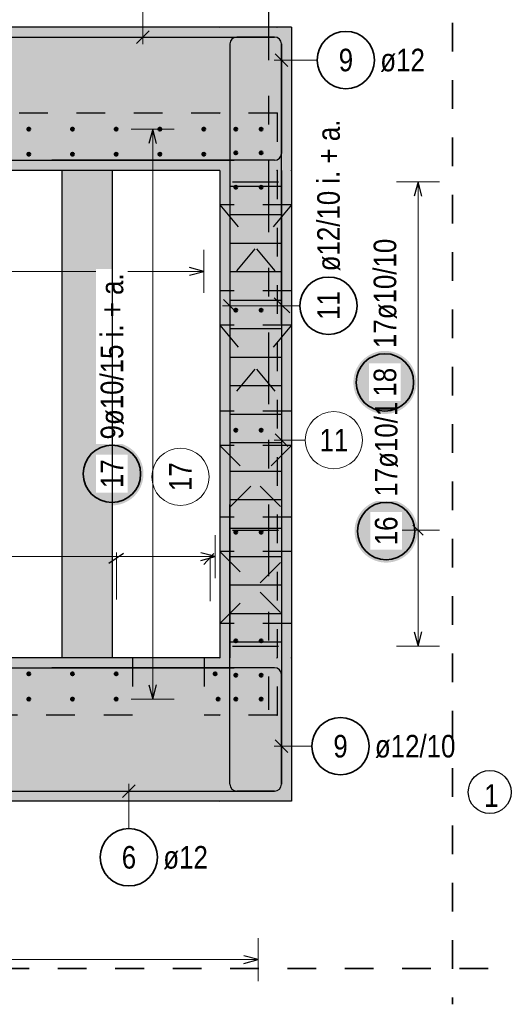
# Model space of a CAD drawing. Header units: millimetres. Extents: x -80 to 34, y 0 to 18.
# Tile 131 of 135: x 15.19 to 16.9, y 9.39 to 12.83. Entities that reach past the tile are written whole.
import ezdxf

# ---------------------------------------------------------------- set-up
doc = ezdxf.new("R2010")
doc.units = ezdxf.units.MM
doc.linetypes.add('DASHDOTX2', pattern=[2, 1, -0.5, 0, -0.5])
doc.linetypes.add('HIDDEN', pattern=[0.375, 0.25, -0.125])
for name, color, linetype, lineweight in [('Achsen', 7, 'Continuous', 20), ('Geschnittene Kanten', 7, 'Continuous', 20), ('Schraffuren', 7, 'Continuous', 20)]:
    doc.layers.add(name, color=color, linetype=linetype, lineweight=lineweight)
doc.styles.add('Arial Narrow', font='ARIALN.TTF')

msp = doc.modelspace()

# ---------------------------------------------------------------- hatches: boundary and pattern name
at = {"lineweight": 25, "true_color": 0xcef2bf}
for points in [[(16.13367, 12.802676), (15.88367, 12.302676), (13.483664, 12.302676), (13.233664, 12.802676)], [(16.13367, 12.802676), (16.13367, 10.102671), (15.88367, 10.602671), (15.88367, 12.302676)], [(15.88367, 10.602671), (16.13367, 10.102671), (13.233664, 10.102671), (13.483664, 10.602671)]]:
    msp.add_hatch(color=254, dxfattribs=at).paths.add_polyline_path(points)
at = {"lineweight": 25, "true_color": 0xffffff}
for points in [[(15.617791, 11.244116), (15.617724, 11.247955), (15.617523, 11.251789), (15.617188, 11.255614), (15.61672, 11.259425), (15.61612, 11.263217), (15.615387, 11.266986), (15.614523, 11.270727), (15.613529, 11.274436), (15.612407, 11.278108), (15.611157, 11.281738), (15.609781, 11.285323), (15.608281, 11.288857), (15.606658, 11.292337), (15.604915, 11.295758), (15.603053, 11.299116), (15.601076, 11.302407), (15.598985, 11.305627), (15.596783, 11.308772), (15.594472, 11.311839), (15.592056, 11.314822), (15.589537, 11.31772), (15.586918, 11.320528), (15.584203, 11.323243), (15.581395, 11.325862), (15.578497, 11.328381), (15.575513, 11.330797), (15.572447, 11.333108), (15.569302, 11.33531), (15.566082, 11.337401), (15.562791, 11.339379), (15.559433, 11.34124), (15.556012, 11.342983), (15.552532, 11.344606), (15.548997, 11.346106), (15.545413, 11.347482), (15.541783, 11.348732), (15.538111, 11.349855), (15.534402, 11.350848), (15.530661, 11.351712), (15.526892, 11.352445), (15.5231, 11.353045), (15.519289, 11.353513), (15.515464, 11.353848), (15.51163, 11.354049), (15.507791, 11.354116), (15.503952, 11.354049), (15.500117, 11.353848), (15.496293, 11.353513), (15.492482, 11.353045), (15.488689, 11.352445), (15.48492, 11.351712), (15.481179, 11.350848), (15.477471, 11.349855), (15.473799, 11.348732), (15.470168, 11.347482), (15.466584, 11.346106), (15.46305, 11.344606), (15.45957, 11.342983), (15.456149, 11.34124), (15.452791, 11.339379), (15.4495, 11.337401), (15.446279, 11.33531), (15.443134, 11.333108), (15.440068, 11.330797), (15.437084, 11.328381), (15.434186, 11.325862), (15.431378, 11.323243), (15.428663, 11.320528), (15.426045, 11.31772), (15.423526, 11.314822), (15.42111, 11.311839), (15.418799, 11.308772), (15.416597, 11.305627), (15.414505, 11.302407), (15.412528, 11.299116), (15.410666, 11.295758), (15.408923, 11.292337), (15.407301, 11.288857), (15.4058, 11.285323), (15.404424, 11.281738), (15.403174, 11.278108), (15.402052, 11.274436), (15.401058, 11.270727), (15.400194, 11.266986), (15.399462, 11.263217), (15.398861, 11.259425), (15.398393, 11.255614), (15.398059, 11.251789), (15.397858, 11.247955), (15.397791, 11.244116), (15.397858, 11.240277), (15.398059, 11.236443), (15.398393, 11.232618), (15.398861, 11.228807), (15.399462, 11.225015), (15.400194, 11.221246), (15.401058, 11.217504), (15.402052, 11.213796), (15.403174, 11.210124), (15.404424, 11.206494), (15.4058, 11.202909), (15.407301, 11.199375), (15.408923, 11.195895), (15.410666, 11.192474), (15.412528, 11.189116), (15.414505, 11.185825), (15.416597, 11.182605), (15.418799, 11.179459), (15.42111, 11.176393), (15.423526, 11.173409), (15.426045, 11.170511), (15.428663, 11.167703), (15.431378, 11.164988), (15.434186, 11.16237), (15.437084, 11.159851), (15.440068, 11.157435), (15.443134, 11.155124), (15.446279, 11.152922), (15.4495, 11.150831), (15.452791, 11.148853), (15.456149, 11.146992), (15.45957, 11.145248), (15.46305, 11.143626), (15.466584, 11.142126), (15.470168, 11.14075), (15.473799, 11.1395), (15.477471, 11.138377), (15.481179, 11.137383), (15.48492, 11.13652), (15.488689, 11.135787), (15.492482, 11.135186), (15.496293, 11.134718), (15.500117, 11.134384), (15.503952, 11.134183), (15.507791, 11.134116), (15.51163, 11.134183), (15.515464, 11.134384), (15.519289, 11.134718), (15.5231, 11.135186), (15.526892, 11.135787), (15.530661, 11.13652), (15.534402, 11.137383), (15.538111, 11.138377), (15.541783, 11.1395), (15.545413, 11.14075), (15.548997, 11.142126), (15.552532, 11.143626), (15.556012, 11.145248), (15.559433, 11.146992), (15.562791, 11.148853), (15.566082, 11.150831), (15.569302, 11.152922), (15.572447, 11.155124), (15.575513, 11.157435), (15.578497, 11.159851), (15.581395, 11.16237), (15.584203, 11.164988), (15.586918, 11.167703), (15.589537, 11.170511), (15.592056, 11.173409), (15.594472, 11.176393), (15.596783, 11.179459), (15.598985, 11.182605), (15.601076, 11.185825), (15.603053, 11.189116), (15.604915, 11.192474), (15.606658, 11.195895), (15.608281, 11.199375), (15.609781, 11.202909), (15.611157, 11.206494), (15.612407, 11.210124), (15.613529, 11.213796), (15.614523, 11.217504), (15.615387, 11.221246), (15.61612, 11.225015), (15.61672, 11.228807), (15.617188, 11.232618), (15.617523, 11.236443)], [(16.573675, 11.044627), (16.573608, 11.048466), (16.573407, 11.0523), (16.573072, 11.056125), (16.572604, 11.059936), (16.572004, 11.063728), (16.571271, 11.067497), (16.570407, 11.071238), (16.569414, 11.074947), (16.568291, 11.078619), (16.567041, 11.082249), (16.565665, 11.085833), (16.564165, 11.089368), (16.562542, 11.092848), (16.560799, 11.096269), (16.558938, 11.099627), (16.55696, 11.102918), (16.554869, 11.106138), (16.552667, 11.109283), (16.550356, 11.11235), (16.54794, 11.115333), (16.545421, 11.118231), (16.542802, 11.121039), (16.540087, 11.123754), (16.537279, 11.126373), (16.534381, 11.128892), (16.531398, 11.131308), (16.528331, 11.133619), (16.525186, 11.135821), (16.521966, 11.137912), (16.518675, 11.13989), (16.515317, 11.141751), (16.511896, 11.143494), (16.508416, 11.145117), (16.504882, 11.146617), (16.501297, 11.147993), (16.497667, 11.149243), (16.493995, 11.150366), (16.490286, 11.151359), (16.486545, 11.152223), (16.482776, 11.152956), (16.478984, 11.153556), (16.475173, 11.154024), (16.471348, 11.154359), (16.467514, 11.15456), (16.463675, 11.154627), (16.459836, 11.15456), (16.456002, 11.154359), (16.452177, 11.154024), (16.448366, 11.153556), (16.444574, 11.152956), (16.440805, 11.152223), (16.437063, 11.151359), (16.433355, 11.150366), (16.429683, 11.149243), (16.426053, 11.147993), (16.422468, 11.146617), (16.418934, 11.145117), (16.415454, 11.143494), (16.412033, 11.141751), (16.408675, 11.13989), (16.405384, 11.137912), (16.402164, 11.135821), (16.399018, 11.133619), (16.395952, 11.131308), (16.392968, 11.128892), (16.39007, 11.126373), (16.387262, 11.123754), (16.384547, 11.121039), (16.381929, 11.118231), (16.37941, 11.115333), (16.376994, 11.11235), (16.374683, 11.109283), (16.372481, 11.106138), (16.37039, 11.102918), (16.368412, 11.099627), (16.366551, 11.096269), (16.364807, 11.092848), (16.363185, 11.089368), (16.361685, 11.085833), (16.360309, 11.082249), (16.359059, 11.078619), (16.357936, 11.074947), (16.356942, 11.071238), (16.356079, 11.067497), (16.355346, 11.063728), (16.354745, 11.059936), (16.354277, 11.056125), (16.353943, 11.0523), (16.353742, 11.048466), (16.353675, 11.044627), (16.353742, 11.040788), (16.353943, 11.036954), (16.354277, 11.033129), (16.354745, 11.029318), (16.355346, 11.025525), (16.356079, 11.021756), (16.356942, 11.018015), (16.357936, 11.014307), (16.359059, 11.010635), (16.360309, 11.007005), (16.361685, 11.00342), (16.363185, 10.999886), (16.364807, 10.996406), (16.366551, 10.992985), (16.368412, 10.989627), (16.37039, 10.986336), (16.372481, 10.983116), (16.374683, 10.97997), (16.376994, 10.976904), (16.37941, 10.97392), (16.381929, 10.971022), (16.384547, 10.968214), (16.387262, 10.965499), (16.39007, 10.962881), (16.392968, 10.960362), (16.395952, 10.957946), (16.399018, 10.955635), (16.402164, 10.953433), (16.405384, 10.951341), (16.408675, 10.949364), (16.412033, 10.947503), (16.415454, 10.945759), (16.418934, 10.944137), (16.422468, 10.942637), (16.426053, 10.941261), (16.429683, 10.940011), (16.433355, 10.938888), (16.437063, 10.937894), (16.440805, 10.937031), (16.444574, 10.936298), (16.448366, 10.935697), (16.452177, 10.935229), (16.456002, 10.934895), (16.459836, 10.934694), (16.463675, 10.934627), (16.467514, 10.934694), (16.471348, 10.934895), (16.475173, 10.935229), (16.478984, 10.935697), (16.482776, 10.936298), (16.486545, 10.937031), (16.490286, 10.937894), (16.493995, 10.938888), (16.497667, 10.940011), (16.501297, 10.941261), (16.504882, 10.942637), (16.508416, 10.944137), (16.511896, 10.945759), (16.515317, 10.947503), (16.518675, 10.949364), (16.521966, 10.951341), (16.525186, 10.953433), (16.528331, 10.955635), (16.531398, 10.957946), (16.534381, 10.960362), (16.537279, 10.962881), (16.540087, 10.965499), (16.542802, 10.968214), (16.545421, 10.971022), (16.54794, 10.97392), (16.550356, 10.976904), (16.552667, 10.97997), (16.554869, 10.983116), (16.55696, 10.986336), (16.558938, 10.989627), (16.560799, 10.992985), (16.562542, 10.996406), (16.564165, 10.999886), (16.565665, 11.00342), (16.567041, 11.007005), (16.568291, 11.010635), (16.569414, 11.014307), (16.570407, 11.018015), (16.571271, 11.021756), (16.572004, 11.025525), (16.572604, 11.029318), (16.573072, 11.033129), (16.573407, 11.036954)]]:
    msp.add_hatch(color=7, dxfattribs=at).paths.add_polyline_path(points)
at = {"layer": 'Schraffuren', "lineweight": 25, "true_color": 0xe6aeae}
msp.add_hatch(color=9, dxfattribs=at).paths.add_polyline_path([(15.508635, 12.302676), (15.508635, 10.602671), (15.333635, 10.602671), (15.333635, 12.302676)])

# ---------------------------------------------------------------- linework, layer by layer
at = {"color": 2, "linetype": 'HIDDEN', "lineweight": 35, "ltscale": 0.25}
for p, q in [((16.694593, 13.417707), (16.694593, 9.393829)), ((16.819593, 9.518829), (12.709102, 9.518829))]:
    msp.add_line(p, q, dxfattribs=at)
at = {"color": 5, "linetype": 'Continuous', "lineweight": 18}
for p, q in [((15.615495, 12.902661), (15.615495, 12.742676)), ((16.223238, 12.687558), (16.07367, 12.687558)), ((15.725237, 12.446518), (15.575237, 12.446518)), ((15.650237, 10.458671), (15.650237, 12.446518)), ((16.65, 12.262674), (16.5, 12.262674)), ((16.575, 10.642671), (16.575, 12.262674)), ((15.827668, 11.875084), (15.827668, 12.025084)), ((13.539821, 11.950084), (15.827668, 11.950084)), ((16.162821, 11.830515), (15.89367, 11.830515)), ((15.867668, 10.880265), (15.867668, 11.030265)), ((16.5, 11.047671), (16.65, 11.047671)), ((15.523909, 10.969666), (15.523909, 10.806347)), ((15.849842, 10.96323), (15.849842, 10.799911)), ((13.539821, 10.955265), (15.867668, 10.955265)), ((16.5, 10.642671), (16.65, 10.642671)), ((15.575237, 10.458671), (15.725237, 10.458671)), ((16.204451, 10.294164), (16.07367, 10.294164)), ((15.566843, 10.006544), (15.566843, 10.162671)), ((16.017819, 9.475084), (16.017819, 9.625084)), ((13.299664, 9.550084), (16.017819, 9.550084))]:
    msp.add_line(p, q, dxfattribs=at)
at = {"color": 3, "linetype": 'Continuous', "lineweight": 25}
for p, q in [((15.593398, 12.745579), (15.637593, 12.789773)), ((13.433664, 12.767676), (15.93367, 12.767676)), ((15.29867, 12.767676), (16.07467, 12.767676)), ((15.91867, 12.743676), (15.91867, 11.767676)), ((16.07467, 12.767676), (15.94267, 12.767676)), ((16.09867, 12.743676), (16.09867, 12.361676)), ((16.09867, 11.767676), (16.09867, 12.743676)), ((16.076573, 12.709655), (16.120767, 12.665461)), ((15.650237, 12.446518), (15.63684, 12.396518)), ((15.663635, 12.396518), (15.650237, 12.446518)), ((13.433664, 12.337676), (15.93367, 12.337676)), ((16.07467, 12.337676), (15.29867, 12.337676)), ((15.91867, 12.302676), (15.91867, 10.602671)), ((16.09867, 12.302676), (16.09867, 10.602671)), ((15.92867, 12.262674), (16.08867, 12.262674)), ((16.575, 12.262674), (16.561603, 12.212674)), ((16.588397, 12.212674), (16.575, 12.262674)), ((15.9187, 12.247676), (16.09867, 12.247676)), ((15.9187, 12.148301), (16.09867, 12.148301)), ((15.9187, 12.048925), (16.09867, 12.048925)), ((15.827668, 11.950084), (15.777668, 11.963481)), ((15.777668, 11.936686), (15.827668, 11.950084)), ((15.9187, 11.94955), (16.09867, 11.94955)), ((15.896573, 11.852612), (15.940767, 11.808418)), ((15.9187, 11.850175), (16.09867, 11.850175)), ((16.073715, 11.857922), (16.128529, 11.805849)), ((15.9187, 11.7508), (16.09867, 11.7508)), ((15.9187, 11.651424), (16.09867, 11.651424)), ((15.9187, 11.552049), (16.09867, 11.552049)), ((15.9187, 11.452674), (16.09867, 11.452674)), ((15.9187, 11.353299), (16.09867, 11.353299)), ((15.9187, 11.253924), (16.09867, 11.253924)), ((15.91867, 10.161671), (15.91867, 11.137671)), ((15.9187, 11.154548), (16.09867, 11.154548)), ((16.09867, 11.137671), (16.09867, 10.161671)), ((16.557322, 11.065349), (16.592678, 11.029994)), ((15.9187, 11.055173), (16.09867, 11.055173)), ((15.92867, 11.047671), (16.08867, 11.047671)), ((15.49653, 10.932812), (15.548264, 10.966957)), ((15.867668, 10.955265), (15.817668, 10.968663)), ((15.827628, 10.927639), (15.862807, 10.965922)), ((15.9187, 10.955798), (16.09867, 10.955798)), ((15.817668, 10.941868), (15.867668, 10.955265)), ((15.9187, 10.856423), (16.09867, 10.856423)), ((15.9187, 10.757047), (16.09867, 10.757047)), ((16.561603, 10.692671), (16.575, 10.642671)), ((16.575, 10.642671), (16.588397, 10.692671)), ((15.9187, 10.657672), (16.09867, 10.657672)), ((15.92867, 10.642671), (16.08867, 10.642671)), ((13.433664, 10.567671), (15.93367, 10.567671)), ((16.07467, 10.567671), (15.29867, 10.567671)), ((16.09867, 10.161671), (16.09867, 10.543671)), ((15.63684, 10.508671), (15.650237, 10.458671)), ((15.650237, 10.458671), (15.663635, 10.508671)), ((16.076573, 10.316261), (16.120767, 10.272067)), ((13.433664, 10.137671), (15.93367, 10.137671)), ((15.29867, 10.137671), (16.07467, 10.137671)), ((15.58894, 10.159768), (15.544746, 10.115573)), ((16.07467, 10.137671), (15.94267, 10.137671)), ((16.017819, 9.550084), (15.967819, 9.563481)), ((15.967819, 9.536686), (16.017819, 9.550084))]:
    msp.add_line(p, q, dxfattribs=at)
at = {"color": 3, "linetype": 'HIDDEN', "lineweight": 25, "ltscale": 0.25}
for p, q in [((16.083821, 12.502676), (12.834102, 12.502676)), ((16.083821, 12.502676), (16.083821, 10.402673)), ((15.883821, 12.302676), (15.88367, 12.302676)), ((15.883821, 12.302676), (15.883821, 10.602673)), ((16.13367, 12.182792), (15.88367, 12.182792)), ((16.13367, 11.88255), (15.88367, 11.88255)), ((16.13367, 11.762792), (15.88367, 11.762792)), ((16.13367, 11.46255), (15.88367, 11.46255)), ((16.13367, 11.342671), (15.88367, 11.342671)), ((16.13367, 11.092671), (15.88367, 11.092671)), ((16.13367, 10.972671), (15.88367, 10.972671)), ((16.13367, 10.722671), (15.88367, 10.722671)), ((15.57897, 10.602671), (15.57897, 10.402673)), ((15.82897, 10.602671), (15.82897, 10.402673)), ((15.883821, 10.602671), (15.88367, 10.602671)), ((15.57897, 10.402673), (13.283821, 10.402673)), ((16.083821, 10.402673), (15.82897, 10.402673))]:
    msp.add_line(p, q, dxfattribs=at)
at = {"color": 9, "linetype": 'Continuous', "lineweight": 0}
for p, q in [((16.076573, 11.383823), (16.120767, 11.339629)), ((16.181302, 11.361726), (16.07367, 11.361726))]:
    msp.add_line(p, q, dxfattribs=at)
for centre, radius in [((15.88367, 12.802676), 0.00111), ((15.88367, 12.802519), 0.00111), ((16.083821, 12.802519), 0.00111), ((15.88367, 12.502676), 0.00111), ((16.083821, 12.502673), 0.00111), ((16.083513, 12.302676), 0.00111), ((16.13367, 12.302676), 0.00111), ((16.281302, 11.361726), 0.1), ((15.74662, 11.233584), 0.1), ((15.88367, 10.602673), 0.00111), ((16.083513, 10.602671), 0.00111), ((16.13367, 10.602671), 0.00111), ((15.88367, 10.402673), 0.00111), ((15.88367, 10.402671), 0.00111), ((16.083821, 10.402671), 0.00111), ((15.88367, 10.102671), 0.00111)]:
    msp.add_circle(centre, radius, dxfattribs=at)
at = {"color": 2, "linetype": 'Continuous', "lineweight": 35}
for centre in [(16.323238, 12.687558), (16.262821, 11.830515), (15.507791, 11.244116), (16.463675, 11.044627), (16.304451, 10.294164), (15.566843, 9.906544)]:
    msp.add_circle(centre, 0.1, dxfattribs=at)
at = {"color": 4, "linetype": 'Continuous', "lineweight": 50}
for centre, radius in [((15.217576, 12.446676), 0.005), ((15.217576, 12.446676), 0.005), ((15.217576, 12.446676), 0.0045), ((15.217576, 12.446676), 0.0035), ((15.217576, 12.446676), 0.0025), ((15.217576, 12.446676), 0.0015), ((15.217576, 12.446676), 0.0005), ((15.370099, 12.446676), 0.005), ((15.370099, 12.446676), 0.005), ((15.370099, 12.446676), 0.0045), ((15.370099, 12.446676), 0.0035), ((15.370099, 12.446676), 0.0025), ((15.370099, 12.446676), 0.0015), ((15.370099, 12.446676), 0.0005), ((15.522622, 12.446676), 0.005), ((15.522622, 12.446676), 0.005), ((15.522622, 12.446676), 0.0045), ((15.522622, 12.446676), 0.0035), ((15.522622, 12.446676), 0.0025), ((15.522622, 12.446676), 0.0015), ((15.522622, 12.446676), 0.0005), ((15.675145, 12.446676), 0.005), ((15.675145, 12.446676), 0.005), ((15.675145, 12.446676), 0.0045), ((15.675145, 12.446676), 0.0035), ((15.675145, 12.446676), 0.0025), ((15.675145, 12.446676), 0.0015), ((15.675145, 12.446676), 0.0005), ((15.827668, 12.446676), 0.005), ((15.827668, 12.446676), 0.005), ((15.827668, 12.446676), 0.0045), ((15.827668, 12.446676), 0.0035), ((15.827668, 12.446676), 0.0025), ((15.827668, 12.446676), 0.0015), ((15.827668, 12.446676), 0.0005), ((15.93967, 12.446518), 0.005), ((15.93967, 12.446518), 0.005), ((15.93967, 12.446518), 0.0045), ((15.93967, 12.446518), 0.0035), ((15.93967, 12.446518), 0.0025), ((15.93967, 12.446518), 0.0015), ((15.93967, 12.446518), 0.0005), ((16.027821, 12.446518), 0.005), ((16.027821, 12.446518), 0.005), ((16.027821, 12.446518), 0.0045), ((16.027821, 12.446518), 0.0035), ((16.027821, 12.446518), 0.0025), ((16.027821, 12.446518), 0.0015), ((16.027821, 12.446518), 0.0005), ((15.93967, 12.363606), 0.005), ((15.93967, 12.363606), 0.005), ((15.93967, 12.363606), 0.0045), ((15.93967, 12.363606), 0.0035), ((15.93967, 12.363606), 0.0025), ((15.93967, 12.363606), 0.0015), ((15.93967, 12.363606), 0.0005), ((16.027821, 12.363606), 0.005), ((16.027821, 12.363606), 0.005), ((16.027821, 12.363606), 0.0045), ((16.027821, 12.363606), 0.0035), ((16.027821, 12.363606), 0.0025), ((16.027821, 12.363606), 0.0015), ((16.027821, 12.363606), 0.0005), ((15.217576, 12.358676), 0.005), ((15.217576, 12.358676), 0.005), ((15.217576, 12.358676), 0.0045), ((15.217576, 12.358676), 0.0035), ((15.217576, 12.358676), 0.0025), ((15.217576, 12.358676), 0.0015), ((15.217576, 12.358676), 0.0005), ((15.370099, 12.358676), 0.005), ((15.370099, 12.358676), 0.005), ((15.370099, 12.358676), 0.0045), ((15.370099, 12.358676), 0.0035), ((15.370099, 12.358676), 0.0025), ((15.370099, 12.358676), 0.0015), ((15.370099, 12.358676), 0.0005), ((15.522622, 12.358676), 0.005), ((15.522622, 12.358676), 0.005), ((15.522622, 12.358676), 0.0045), ((15.522622, 12.358676), 0.0035), ((15.522622, 12.358676), 0.0025), ((15.522622, 12.358676), 0.0015), ((15.522622, 12.358676), 0.0005), ((15.675145, 12.358676), 0.005), ((15.675145, 12.358676), 0.005), ((15.675145, 12.358676), 0.0045), ((15.675145, 12.358676), 0.0035), ((15.675145, 12.358676), 0.0025), ((15.675145, 12.358676), 0.0015), ((15.675145, 12.358676), 0.0005), ((15.827668, 12.358676), 0.005), ((15.827668, 12.358676), 0.005), ((15.827668, 12.358676), 0.0045), ((15.827668, 12.358676), 0.0035), ((15.827668, 12.358676), 0.0025), ((15.827668, 12.358676), 0.0015), ((15.827668, 12.358676), 0.0005), ((15.93967, 12.243606), 0.005), ((15.93967, 12.243606), 0.005), ((15.93967, 12.243606), 0.0045), ((15.93967, 12.243606), 0.0035), ((15.93967, 12.243606), 0.0025), ((15.93967, 12.243606), 0.0015), ((15.93967, 12.243606), 0.0005), ((16.027821, 12.243606), 0.005), ((16.027821, 12.243606), 0.005), ((16.027821, 12.243606), 0.0045), ((16.027821, 12.243606), 0.0035), ((16.027821, 12.243606), 0.0025), ((16.027821, 12.243606), 0.0015), ((16.027821, 12.243606), 0.0005), ((15.93967, 11.814872), 0.005), ((15.93967, 11.814872), 0.005), ((15.93967, 11.814872), 0.0045), ((15.93967, 11.814872), 0.0035), ((15.93967, 11.814872), 0.0025), ((15.93967, 11.814872), 0.0015), ((15.93967, 11.814872), 0.0005), ((16.027821, 11.814872), 0.005), ((16.027821, 11.814872), 0.005), ((16.027821, 11.814872), 0.0045), ((16.027821, 11.814872), 0.0035), ((16.027821, 11.814872), 0.0025), ((16.027821, 11.814872), 0.0015), ((16.027821, 11.814872), 0.0005), ((15.93967, 11.396138), 0.005), ((15.93967, 11.396138), 0.005), ((15.93967, 11.396138), 0.0045), ((15.93967, 11.396138), 0.0035), ((15.93967, 11.396138), 0.0025), ((15.93967, 11.396138), 0.0015), ((15.93967, 11.396138), 0.0005), ((16.027821, 11.396138), 0.005), ((16.027821, 11.396138), 0.005), ((16.027821, 11.396138), 0.0045), ((16.027821, 11.396138), 0.0035), ((16.027821, 11.396138), 0.0025), ((16.027821, 11.396138), 0.0015), ((16.027821, 11.396138), 0.0005), ((15.93967, 11.040316), 0.005), ((15.93967, 11.040316), 0.005), ((15.93967, 11.040316), 0.0045), ((15.93967, 11.040316), 0.0035), ((15.93967, 11.040316), 0.0025), ((15.93967, 11.040316), 0.0015), ((15.93967, 11.040316), 0.0005), ((16.027821, 11.040316), 0.005), ((16.027821, 11.040316), 0.005), ((16.027821, 11.040316), 0.0045), ((16.027821, 11.040316), 0.0035), ((16.027821, 11.040316), 0.0025), ((16.027821, 11.040316), 0.0015), ((16.027821, 11.040316), 0.0005), ((15.93967, 10.661582), 0.005), ((15.93967, 10.661582), 0.005), ((15.93967, 10.661582), 0.0045), ((15.93967, 10.661582), 0.0035), ((15.93967, 10.661582), 0.0025), ((15.93967, 10.661582), 0.0015), ((15.93967, 10.661582), 0.0005), ((16.027821, 10.661582), 0.005), ((16.027821, 10.661582), 0.005), ((16.027821, 10.661582), 0.0045), ((16.027821, 10.661582), 0.0035), ((16.027821, 10.661582), 0.0025), ((16.027821, 10.661582), 0.0015), ((16.027821, 10.661582), 0.0005), ((15.217576, 10.546673), 0.005), ((15.217576, 10.546673), 0.005), ((15.217576, 10.546673), 0.0045), ((15.217576, 10.546673), 0.0035), ((15.217576, 10.546673), 0.0025), ((15.217576, 10.546673), 0.0015), ((15.217576, 10.546673), 0.0005), ((15.370099, 10.546673), 0.005), ((15.370099, 10.546673), 0.005), ((15.370099, 10.546673), 0.0045), ((15.370099, 10.546673), 0.0035), ((15.370099, 10.546673), 0.0025), ((15.370099, 10.546673), 0.0015), ((15.370099, 10.546673), 0.0005), ((15.522622, 10.546673), 0.005), ((15.522622, 10.546673), 0.005), ((15.522622, 10.546673), 0.0045), ((15.522622, 10.546673), 0.0035), ((15.522622, 10.546673), 0.0025), ((15.522622, 10.546673), 0.0015), ((15.522622, 10.546673), 0.0005), ((15.867668, 10.546673), 0.005), ((15.867668, 10.546673), 0.005), ((15.867668, 10.546673), 0.0045), ((15.867668, 10.546673), 0.0035), ((15.867668, 10.546673), 0.0025), ((15.867668, 10.546673), 0.0015), ((15.867668, 10.546673), 0.0005), ((15.93967, 10.541582), 0.005), ((15.93967, 10.541582), 0.005), ((15.93967, 10.541582), 0.0045), ((15.93967, 10.541582), 0.0035), ((15.93967, 10.541582), 0.0025), ((16.027821, 10.541582), 0.005), ((16.027821, 10.541582), 0.005), ((16.027821, 10.541582), 0.0045), ((16.027821, 10.541582), 0.0035), ((16.027821, 10.541582), 0.0025), ((15.93967, 10.541582), 0.0015), ((15.93967, 10.541582), 0.0005), ((16.027821, 10.541582), 0.0015), ((16.027821, 10.541582), 0.0005), ((15.217576, 10.458673), 0.005), ((15.217576, 10.458673), 0.005), ((15.217576, 10.458673), 0.0045), ((15.217576, 10.458673), 0.0035), ((15.217576, 10.458673), 0.0025), ((15.217576, 10.458673), 0.0015), ((15.217576, 10.458673), 0.0005), ((15.370099, 10.458673), 0.005), ((15.370099, 10.458673), 0.005), ((15.370099, 10.458673), 0.0045), ((15.370099, 10.458673), 0.0035), ((15.370099, 10.458673), 0.0025), ((15.370099, 10.458673), 0.0015), ((15.370099, 10.458673), 0.0005), ((15.522622, 10.458673), 0.005), ((15.522622, 10.458673), 0.005), ((15.522622, 10.458673), 0.0045), ((15.522622, 10.458673), 0.0035), ((15.522622, 10.458673), 0.0025), ((15.522622, 10.458673), 0.0015), ((15.522622, 10.458673), 0.0005), ((15.877668, 10.458673), 0.005), ((15.877668, 10.458673), 0.005), ((15.877668, 10.458673), 0.0045), ((15.877668, 10.458673), 0.0035), ((15.877668, 10.458673), 0.0025), ((15.877668, 10.458673), 0.0015), ((15.877668, 10.458673), 0.0005), ((15.93967, 10.458671), 0.005), ((15.93967, 10.458671), 0.005), ((15.93967, 10.458671), 0.0045), ((15.93967, 10.458671), 0.0035), ((15.93967, 10.458671), 0.0025), ((15.93967, 10.458671), 0.0015), ((15.93967, 10.458671), 0.0005), ((16.027821, 10.458671), 0.005), ((16.027821, 10.458671), 0.005), ((16.027821, 10.458671), 0.0045), ((16.027821, 10.458671), 0.0035), ((16.027821, 10.458671), 0.0025), ((16.027821, 10.458671), 0.0015), ((16.027821, 10.458671), 0.0005)]:
    msp.add_circle(centre, radius, dxfattribs=at)
at = {"color": 3, "linetype": 'Continuous', "lineweight": 25}
msp.add_circle((16.825, 10.134147), 0.075, dxfattribs=at)
for centre, start, end in [((15.94267, 12.743676), 90, 180), ((16.07467, 12.743676), 0, 90), ((16.07467, 12.743676), 0, 90), ((16.07467, 12.361676), 270, 0), ((16.07467, 10.543671), 0, 90), ((15.94267, 10.161671), 180, 270), ((16.07467, 10.161671), 270, 0), ((16.07467, 10.161671), 270, 0)]:
    msp.add_arc(centre, 0.024, start, end, dxfattribs=at)
at = {"layer": 'Achsen', "color": 3, "linetype": 'DASHDOTX2', "lineweight": 25, "ltscale": 0.25}
msp.add_line((16.053829, 13.537477), (16.053829, 10.421009), dxfattribs=at)
at = {"layer": 'Geschnittene Kanten', "color": 3, "linetype": 'Continuous', "lineweight": 25}
for p, q in [((16.13367, 12.802676), (13.233664, 12.802676)), ((16.13367, 12.802676), (16.13367, 10.102671)), ((15.88367, 12.302676), (13.483664, 12.302676)), ((15.333635, 12.302676), (15.333635, 10.602671)), ((15.88367, 12.302676), (15.88367, 10.602671)), ((15.88367, 10.602671), (13.483664, 10.602671)), ((16.13367, 10.102671), (13.233664, 10.102671))]:
    msp.add_line(p, q, dxfattribs=at)
at = {"layer": 'Schraffuren', "color": 3, "linetype": 'HIDDEN', "lineweight": 25, "ltscale": 0.25}
for p, q in [((16.13367, 12.182792), (15.88367, 11.88255)), ((15.88367, 12.182792), (16.13367, 11.88255)), ((16.13367, 11.762792), (15.88367, 11.46255)), ((15.88367, 11.762792), (16.13367, 11.46255)), ((15.88367, 11.342671), (16.13367, 11.092671)), ((16.13367, 11.342671), (15.88367, 11.092671)), ((15.88367, 10.972671), (16.13367, 10.722671)), ((15.88367, 10.722671), (16.13367, 10.972671))]:
    msp.add_line(p, q, dxfattribs=at)

# ---------------------------------------------------------------- texts
at = {"color": 2, "lineweight": 35, "style": 'Arial Narrow'}
msp.add_text('1', height=0.07875, dxfattribs=at).set_placement((16.805052, 10.082517))
at = {"color": 2, "lineweight": 35, "char_height": 0.07875, "attachment_point": 1, "line_spacing_factor": 0.9, "style": 'Arial Narrow'}
for s, insert in [('9', (16.298431, 12.726933)), ('ø12', (16.443238, 12.726933)), ('ø12/10', (16.424451, 10.333539)), ('9', (16.279645, 10.333539)), ('6', (15.542037, 9.945919)), ('ø12', (15.686843, 9.945919))]:
    msp.add_mtext(s, dxfattribs=dict(at, insert=insert))
at = {"color": 2, "lineweight": 35, "char_height": 0.07875, "attachment_point": 1, "rotation": 90, "line_spacing_factor": 0.9, "style": 'Arial Narrow'}
for s, insert in [('ø12/10 i. + a.', (16.223446, 11.950515)), ('11', (16.223446, 11.780903))]:
    msp.add_mtext(s, dxfattribs=dict(at, insert=insert))
at = {"color": 2, "lineweight": 35, "char_height": 0.07875, "attachment_point": 1, "rotation": 90, "line_spacing_factor": 0.9, "style": 'Arial Narrow', "bg_fill": 3, "box_fill_scale": 1.2, "bg_fill_color": 256, "bg_fill_true_color": 13158600, "bg_fill_transparency": 0}
for insert in [(16.420155, 11.683012), (16.4243, 11.164627)]:
    msp.add_mtext('17ø10/10', dxfattribs=dict(at, insert=insert))
at = {"color": 9, "lineweight": 0, "insert": (16.23169, 11.401101), "char_height": 0.07875, "attachment_point": 1, "line_spacing_factor": 0.9, "style": 'Arial Narrow'}
msp.add_mtext('11', dxfattribs=at)
at = {"color": 9, "lineweight": 0, "insert": (15.707245, 11.183972), "char_height": 0.07875, "attachment_point": 1, "rotation": 90, "line_spacing_factor": 0.9, "style": 'Arial Narrow'}
msp.add_mtext('17', dxfattribs=at)

# ---------------------------------------------------------------- next in the draw order: hatches: boundary and pattern name
at = {"lineweight": 25, "true_color": 0xffffff}
msp.add_hatch(color=7, dxfattribs=at).paths.add_polyline_path([(16.56953, 11.563012), (16.569463, 11.566851), (16.569262, 11.570685), (16.568927, 11.57451), (16.568459, 11.578321), (16.567859, 11.582113), (16.567126, 11.585882), (16.566263, 11.589623), (16.565269, 11.593332), (16.564146, 11.597004), (16.562896, 11.600634), (16.56152, 11.604219), (16.56002, 11.607753), (16.558397, 11.611233), (16.556654, 11.614654), (16.554793, 11.618012), (16.552815, 11.621303), (16.550724, 11.624523), (16.548522, 11.627668), (16.546211, 11.630735), (16.543795, 11.633719), (16.541276, 11.636616), (16.538657, 11.639424), (16.535942, 11.642139), (16.533134, 11.644758), (16.530237, 11.647277), (16.527253, 11.649693), (16.524186, 11.652004), (16.521041, 11.654206), (16.517821, 11.656297), (16.51453, 11.658275), (16.511172, 11.660136), (16.507751, 11.661879), (16.504271, 11.663502), (16.500737, 11.665002), (16.497152, 11.666378), (16.493522, 11.667628), (16.48985, 11.668751), (16.486141, 11.669745), (16.4824, 11.670608), (16.478631, 11.671341), (16.474839, 11.671941), (16.471028, 11.672409), (16.467203, 11.672744), (16.463369, 11.672945), (16.45953, 11.673012), (16.455691, 11.672945), (16.451857, 11.672744), (16.448032, 11.672409), (16.444221, 11.671941), (16.440429, 11.671341), (16.43666, 11.670608), (16.432919, 11.669745), (16.42921, 11.668751), (16.425538, 11.667628), (16.421908, 11.666378), (16.418323, 11.665002), (16.414789, 11.663502), (16.411309, 11.661879), (16.407888, 11.660136), (16.40453, 11.658275), (16.401239, 11.656297), (16.398019, 11.654206), (16.394874, 11.652004), (16.391807, 11.649693), (16.388823, 11.647277), (16.385926, 11.644758), (16.383118, 11.642139), (16.380403, 11.639424), (16.377784, 11.636616), (16.375265, 11.633719), (16.372849, 11.630735), (16.370538, 11.627668), (16.368336, 11.624523), (16.366245, 11.621303), (16.364267, 11.618012), (16.362406, 11.614654), (16.360663, 11.611233), (16.35904, 11.607753), (16.35754, 11.604219), (16.356164, 11.600634), (16.354914, 11.597004), (16.353791, 11.593332), (16.352797, 11.589623), (16.351934, 11.585882), (16.351201, 11.582113), (16.350601, 11.578321), (16.350133, 11.57451), (16.349798, 11.570685), (16.349597, 11.566851), (16.34953, 11.563012), (16.349597, 11.559173), (16.349798, 11.555339), (16.350133, 11.551514), (16.350601, 11.547703), (16.351201, 11.543911), (16.351934, 11.540142), (16.352797, 11.536401), (16.353791, 11.532692), (16.354914, 11.52902), (16.356164, 11.52539), (16.35754, 11.521805), (16.35904, 11.518271), (16.360663, 11.514791), (16.362406, 11.51137), (16.364267, 11.508012), (16.366245, 11.504721), (16.368336, 11.501501), (16.370538, 11.498356), (16.372849, 11.495289), (16.375265, 11.492305), (16.377784, 11.489408), (16.380403, 11.4866), (16.383118, 11.483885), (16.385926, 11.481266), (16.388823, 11.478747), (16.391807, 11.476331), (16.394874, 11.47402), (16.398019, 11.471818), (16.401239, 11.469727), (16.40453, 11.467749), (16.407888, 11.465888), (16.411309, 11.464145), (16.414789, 11.462522), (16.418323, 11.461022), (16.421908, 11.459646), (16.425538, 11.458396), (16.42921, 11.457273), (16.432919, 11.456279), (16.43666, 11.455416), (16.440429, 11.454683), (16.444221, 11.454083), (16.448032, 11.453615), (16.451857, 11.45328), (16.455691, 11.453079), (16.45953, 11.453012), (16.463369, 11.453079), (16.467203, 11.45328), (16.471028, 11.453615), (16.474839, 11.454083), (16.478631, 11.454683), (16.4824, 11.455416), (16.486141, 11.456279), (16.48985, 11.457273), (16.493522, 11.458396), (16.497152, 11.459646), (16.500737, 11.461022), (16.504271, 11.462522), (16.507751, 11.464145), (16.511172, 11.465888), (16.51453, 11.467749), (16.517821, 11.469727), (16.521041, 11.471818), (16.524186, 11.47402), (16.527253, 11.476331), (16.530237, 11.478747), (16.533134, 11.481266), (16.535942, 11.483885), (16.538657, 11.4866), (16.541276, 11.489408), (16.543795, 11.492305), (16.546211, 11.495289), (16.548522, 11.498356), (16.550724, 11.501501), (16.552815, 11.504721), (16.554793, 11.508012), (16.556654, 11.51137), (16.558397, 11.514791), (16.56002, 11.518271), (16.56152, 11.521805), (16.562896, 11.52539), (16.564146, 11.52902), (16.565269, 11.532692), (16.566263, 11.536401), (16.567126, 11.540142), (16.567859, 11.543911), (16.568459, 11.547703), (16.568927, 11.551514), (16.569262, 11.555339)])

# ---------------------------------------------------------------- next in the draw order: linework, layer by layer
at = {"color": 2, "linetype": 'Continuous', "lineweight": 35}
msp.add_circle((16.45953, 11.563012), 0.1, dxfattribs=at)

# ---------------------------------------------------------------- next in the draw order: texts
at = {"color": 2, "lineweight": 35, "char_height": 0.07875, "attachment_point": 1, "rotation": 90, "line_spacing_factor": 0.9, "style": 'Arial Narrow', "bg_fill": 3, "box_fill_scale": 1.2, "bg_fill_color": 256, "bg_fill_true_color": 13158600, "bg_fill_transparency": 0}
for s, insert in [('9ø10/15 i. + a.', (15.468416, 11.364116)), ('17', (15.468416, 11.194503)), ('16', (16.4243, 10.995014))]:
    msp.add_mtext(s, dxfattribs=dict(at, insert=insert))

# ---------------------------------------------------------------- next in the draw order: linework, layer by layer
at = {"layer": 'Geschnittene Kanten', "color": 3, "linetype": 'Continuous', "lineweight": 25}
msp.add_line((15.508635, 12.302676), (15.508635, 10.602671), dxfattribs=at)

# ---------------------------------------------------------------- next in the draw order: texts
at = {"color": 2, "lineweight": 35, "insert": (16.420155, 11.5134), "char_height": 0.07875, "attachment_point": 1, "rotation": 90, "line_spacing_factor": 0.9, "style": 'Arial Narrow', "bg_fill": 3, "box_fill_scale": 1.2, "bg_fill_color": 256, "bg_fill_true_color": 13158600, "bg_fill_transparency": 0}
msp.add_mtext('18', dxfattribs=at)

doc.saveas('drawing.dxf')
